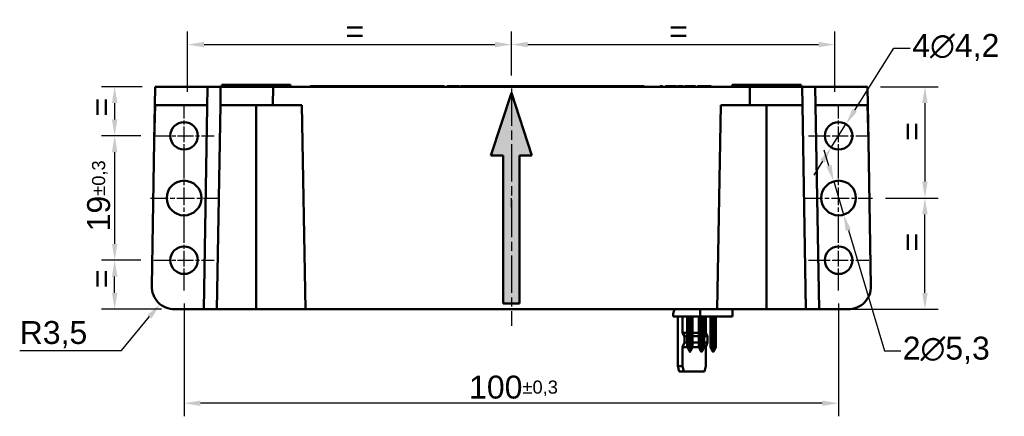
# Model space of a CAD drawing. Header units: millimetres. Extents: x 28 to 267, y 57 to 278.
# Tile 1 of 5: x 28 to 178, y 57 to 118. Entities that reach past the tile are written whole.
import ezdxf

# ---------------------------------------------------------------- set-up
doc = ezdxf.new("R2010")
doc.units = ezdxf.units.MM
doc.linetypes.add('CHAIN', pattern=[0.3543, 0.2362, -0.0295, 0.0591, -0.0295])
doc.linetypes.add('LONG_DASH_DOTTED', pattern=[0.3001, 0.2362, -0.0295, 0.0049, -0.0295])
for name, color, linetype, lineweight in [('Arêtes tangentes visibles(GABARIT)', 7, 'Continuous', 50), ('Arêtes visibles(GABARIT)', 7, 'Continuous', 50), ('Cotes(GABARIT)', 7, 'Continuous', 25), ("Géométrie d'esquisse(GABARIT)", 7, 'Continuous', 50), ('Hachures', 179, 'Continuous', 9), ('Ligne de centre(GABARIT)', 7, 'LONG_DASH_DOTTED', 25), ('Marque de centre(GABARIT)', 7, 'LONG_DASH_DOTTED', 25), ('Symboles(GABARIT)', 7, 'Continuous', 25)]:
    doc.layers.add(name, color=color, linetype=linetype, lineweight=lineweight)
doc.styles.add('Courant-BSI', font='arial.ttf')
doc.styles.get("Standard").update_dxf_attribs({"font": 'txt_____.ttf'})
doc.dimstyles.new('Ligne de repère(ISO)', dxfattribs={"dimtxt": 0.18, "dimasz": 2.5, "dimexe": 0.18, "dimexo": 0.0625, "dimgap": 0.09, "dimtad": 0, "dimtih": 1, "dimtoh": 1, "dimdec": 4, "dimzin": 0, "dimdsep": 46, "dimtxsty": 'Standard', "dimblk": 'CLOSED', "dimcen": 0.09, "dimadec": 0, "dimazin": 0, "dimtfac": 1, "dimtdec": 4, "dimtofl": 0, "dimtmove": 0, "dimatfit": 3, "dimfxl": 1, "dimtolj": 1, "dimtzin": 0, "dimarcsym": 0})
doc.dimstyles.new('MS-Relais', dxfattribs={"dimtxt": 3.5, "dimasz": 2.5, "dimexe": 2, "dimexo": 2, "dimgap": 0.3, "dimtad": 1, "dimtoh": 1, "dimrnd": 1e-08, "dimtxsty": 'Courant-BSI', "dimcen": 0.09, "dimdle": 6, "dimclrd": 7, "dimclre": 7, "dimclrt": 7, "dimazin": 2, "dimtfac": 0.571429, "dimtmove": 0, "dimatfit": 3, "dimfxl": 1, "dimtolj": 1, "dimlwd": 25, "dimlwe": 25, "dimarcsym": 0})

# ---------------------------------------------------------------- blocks, each defined once
blk = doc.blocks.new('*D13')
at = {"layer": 'Cotes(GABARIT)', "color": 7, "linetype": 'Continuous', "lineweight": 25}
for p, q in [((52.9, 74.56), (52.9, 57.32)), ((152.9, 74.56), (152.9, 57.32)), ((150.4, 59.32), (55.4, 59.32))]:
    blk.add_line(p, q, dxfattribs=at)
at = {"layer": 'Cotes(GABARIT)', "color": 7, "linetype": 'Continuous'}
for points in [[(55.4, 59.74), (55.4, 58.9), (52.9, 59.32)], [(150.4, 59.74), (150.4, 58.9), (152.9, 59.32)]]:
    blk.add_solid(points, dxfattribs=at)
at = {"layer": 'Defpoints', "color": 0, "linetype": 'Continuous'}
for p in [(52.9, 76.56), (152.9, 76.56), (52.9, 59.32)]:
    blk.add_point(p, dxfattribs=at)
at = {"layer": 'Cotes(GABARIT)', "color": 7, "linetype": 'Continuous', "lineweight": 25, "insert": (96.44, 63.53), "char_height": 3.5, "attachment_point": 1, "style": 'Courant-BSI'}
blk.add_mtext('\\A1;100{\\H2.000000;±0,3}', dxfattribs=at)
blk = doc.blocks.new('*D14')
at = {"layer": 'Cotes(GABARIT)', "color": 7, "linetype": 'Continuous', "lineweight": 25}
for p, q in [((46.3, 100.16), (40.3, 100.16)), ((42.3, 97.66), (42.3, 83.66)), ((46.3, 81.16), (40.3, 81.16))]:
    blk.add_line(p, q, dxfattribs=at)
at = {"layer": 'Cotes(GABARIT)', "color": 7, "linetype": 'Continuous'}
for points in [[(41.88, 97.66), (42.72, 97.66), (42.3, 100.16)], [(41.88, 83.66), (42.72, 83.66), (42.3, 81.16)]]:
    blk.add_solid(points, dxfattribs=at)
at = {"layer": 'Defpoints', "color": 0, "linetype": 'Continuous'}
for p in [(48.3, 100.16), (42.3, 81.16), (48.3, 81.16)]:
    blk.add_point(p, dxfattribs=at)
at = {"layer": 'Cotes(GABARIT)', "color": 7, "linetype": 'Continuous', "lineweight": 25, "insert": (38.09, 85.56), "char_height": 3.5, "attachment_point": 1, "rotation": 90, "style": 'Courant-BSI'}
blk.add_mtext('\\A1;19{\\H2.000000;±0,3}', dxfattribs=at)
blk = doc.blocks.new('*D15')
at = {"layer": 'Cotes(GABARIT)', "color": 7, "linetype": 'Continuous', "lineweight": 25}
for p, q in [((43.37, 67.37), (47.64, 72.54)), ((27.79, 67.37), (43.37, 67.37))]:
    blk.add_line(p, q, dxfattribs=at)
at = {"layer": 'Cotes(GABARIT)', "color": 7, "linetype": 'Continuous'}
blk.add_solid([(47.32, 72.8), (47.96, 72.27), (49.23, 74.46)], dxfattribs=at)
at = {"layer": 'Defpoints', "color": 0, "linetype": 'Continuous'}
for p in [(51.46, 77.16), (49.23, 74.46)]:
    blk.add_point(p, dxfattribs=at)
at = {"layer": 'Cotes(GABARIT)', "color": 7, "linetype": 'Continuous', "lineweight": 25, "insert": (27.79, 71.87), "char_height": 3.5, "attachment_point": 1, "style": 'Courant-BSI'}
blk.add_mtext('\\A1;R3,5', dxfattribs=at)
blk = doc.blocks.new('*D16')
at = {"layer": 'Cotes(GABARIT)', "color": 7, "linetype": 'Continuous', "lineweight": 25}
for p, q in [((151.42, 95.59), (150.7, 97.99)), ((152.14, 93.2), (153.66, 88.12)), ((154.38, 85.73), (159.89, 67.32)), ((159.89, 67.32), (162.39, 67.32))]:
    blk.add_line(p, q, dxfattribs=at)
at = {"layer": 'Cotes(GABARIT)', "color": 7, "linetype": 'Continuous'}
for points in [[(151.82, 95.71), (151.02, 95.47), (152.14, 93.2)], [(154.78, 85.85), (153.98, 85.61), (153.66, 88.12)]]:
    blk.add_solid(points, dxfattribs=at)
at = {"layer": 'Defpoints', "color": 0, "linetype": 'Continuous'}
for p in [(152.14, 93.2), (153.66, 88.12)]:
    blk.add_point(p, dxfattribs=at)
at = {"layer": 'Cotes(GABARIT)', "color": 7, "linetype": 'Continuous', "lineweight": 25, "insert": (162.69, 69.48), "char_height": 3.5, "attachment_point": 1, "style": 'Courant-BSI'}
blk.add_mtext('\\A1;{2}∅5,3', dxfattribs=at)
blk = doc.blocks.new('*D17')
at = {"layer": 'Cotes(GABARIT)', "color": 7, "linetype": 'Continuous', "lineweight": 25}
for p, q in [((155.36, 104.05), (161.35, 113.56)), ((161.35, 113.56), (163.85, 113.56)), ((151.78, 98.38), (154.02, 101.94)), ((150.45, 96.27), (149.11, 94.15))]:
    blk.add_line(p, q, dxfattribs=at)
at = {"layer": 'Cotes(GABARIT)', "color": 7, "linetype": 'Continuous'}
for points in [[(155, 104.27), (155.71, 103.83), (154.02, 101.94)], [(150.09, 96.49), (150.8, 96.05), (151.78, 98.38)]]:
    blk.add_solid(points, dxfattribs=at)
at = {"layer": 'Defpoints', "color": 0, "linetype": 'Continuous'}
for p in [(154.02, 101.94), (151.78, 98.38)]:
    blk.add_point(p, dxfattribs=at)
at = {"layer": 'Cotes(GABARIT)', "color": 7, "linetype": 'Continuous', "lineweight": 25, "insert": (164.15, 115.72), "char_height": 3.5, "attachment_point": 1, "style": 'Courant-BSI'}
blk.add_mtext('\\A1;{4}∅4,2', dxfattribs=at)
blk = doc.blocks.new('*D18')
at = {"layer": 'Cotes(GABARIT)', "color": 7, "linetype": 'Continuous', "lineweight": 25}
for p, q in [((53.45, 106.86), (53.45, 116.09)), ((102.9, 109.36), (102.9, 116.09)), ((55.95, 114.09), (100.4, 114.09))]:
    blk.add_line(p, q, dxfattribs=at)
at = {"layer": 'Cotes(GABARIT)', "color": 7, "linetype": 'Continuous'}
for points in [[(55.95, 114.51), (55.95, 113.68), (53.45, 114.09)], [(100.4, 114.51), (100.4, 113.68), (102.9, 114.09)]]:
    blk.add_solid(points, dxfattribs=at)
at = {"layer": 'Defpoints', "color": 0, "linetype": 'Continuous'}
for p in [(102.9, 114.09), (102.9, 107.36), (53.45, 104.86)]:
    blk.add_point(p, dxfattribs=at)
at = {"layer": 'Cotes(GABARIT)', "color": 7, "linetype": 'Continuous', "lineweight": 25, "insert": (76.2, 117.89), "char_height": 3.5, "attachment_point": 1, "style": 'Courant-BSI'}
blk.add_mtext('\\A1; =', dxfattribs=at)
blk = doc.blocks.new('*D19')
at = {"layer": 'Cotes(GABARIT)', "color": 7, "linetype": 'Continuous', "lineweight": 25}
for p, q in [((102.9, 109.36), (102.9, 116.09)), ((152.33, 106.86), (152.33, 116.09)), ((105.4, 114.09), (149.83, 114.09))]:
    blk.add_line(p, q, dxfattribs=at)
at = {"layer": 'Cotes(GABARIT)', "color": 7, "linetype": 'Continuous'}
for points in [[(105.4, 114.51), (105.4, 113.68), (102.9, 114.09)], [(149.83, 114.51), (149.83, 113.68), (152.33, 114.09)]]:
    blk.add_solid(points, dxfattribs=at)
at = {"layer": 'Defpoints', "color": 0, "linetype": 'Continuous'}
for p in [(152.33, 114.09), (102.9, 107.36), (152.33, 104.86)]:
    blk.add_point(p, dxfattribs=at)
at = {"layer": 'Cotes(GABARIT)', "color": 7, "linetype": 'Continuous', "lineweight": 25, "insert": (125.66, 117.89), "char_height": 3.5, "attachment_point": 1, "style": 'Courant-BSI'}
blk.add_mtext('\\A1; =', dxfattribs=at)
blk = doc.blocks.new('*D45')
at = {"layer": 'Cotes(GABARIT)', "color": 7, "linetype": 'Continuous', "lineweight": 25}
for p, q in [((159.31, 107.66), (168.08, 107.66)), ((166.08, 105.16), (166.08, 93.16)), ((160.05, 90.66), (168.08, 90.66))]:
    blk.add_line(p, q, dxfattribs=at)
at = {"layer": 'Cotes(GABARIT)', "color": 7, "linetype": 'Continuous'}
for points in [[(165.66, 105.16), (166.5, 105.16), (166.08, 107.66)], [(165.66, 93.16), (166.5, 93.16), (166.08, 90.66)]]:
    blk.add_solid(points, dxfattribs=at)
at = {"layer": 'Defpoints', "color": 0, "linetype": 'Continuous'}
for p in [(157.31, 107.66), (158.05, 90.66), (166.08, 90.66)]:
    blk.add_point(p, dxfattribs=at)
at = {"layer": 'Cotes(GABARIT)', "color": 7, "linetype": 'Continuous', "lineweight": 25, "insert": (162.28, 98.04), "char_height": 3.5, "attachment_point": 1, "rotation": 90, "style": 'Courant-BSI'}
blk.add_mtext('\\A1; =', dxfattribs=at)
blk = doc.blocks.new('*D46')
at = {"layer": 'Cotes(GABARIT)', "color": 7, "linetype": 'Continuous', "lineweight": 25}
for p, q in [((160.05, 90.66), (168.08, 90.66)), ((166.08, 76.16), (166.08, 88.16)), ((149.9, 73.66), (168.08, 73.66))]:
    blk.add_line(p, q, dxfattribs=at)
at = {"layer": 'Cotes(GABARIT)', "color": 7, "linetype": 'Continuous'}
for points in [[(165.66, 88.16), (166.5, 88.16), (166.08, 90.66)], [(165.66, 76.16), (166.5, 76.16), (166.08, 73.66)]]:
    blk.add_solid(points, dxfattribs=at)
at = {"layer": 'Defpoints', "color": 0, "linetype": 'Continuous'}
for p in [(158.05, 90.66), (166.08, 90.66), (147.9, 73.66)]:
    blk.add_point(p, dxfattribs=at)
at = {"layer": 'Cotes(GABARIT)', "color": 7, "linetype": 'Continuous', "lineweight": 25, "insert": (162.28, 81.12), "char_height": 3.5, "attachment_point": 1, "rotation": 90, "style": 'Courant-BSI'}
blk.add_mtext('\\A1; =', dxfattribs=at)
blk = doc.blocks.new('*D47')
at = {"layer": 'Cotes(GABARIT)', "color": 7, "linetype": 'Continuous', "lineweight": 25}
for p, q in [((46.49, 107.66), (40.3, 107.66)), ((42.3, 105.16), (42.3, 102.66)), ((46.3, 100.16), (40.3, 100.16))]:
    blk.add_line(p, q, dxfattribs=at)
at = {"layer": 'Cotes(GABARIT)', "color": 7, "linetype": 'Continuous'}
for points in [[(41.88, 105.16), (42.72, 105.16), (42.3, 107.66)], [(41.88, 102.66), (42.72, 102.66), (42.3, 100.16)]]:
    blk.add_solid(points, dxfattribs=at)
at = {"layer": 'Defpoints', "color": 0, "linetype": 'Continuous'}
for p in [(48.49, 107.66), (42.3, 100.16), (48.3, 100.16)]:
    blk.add_point(p, dxfattribs=at)
at = {"layer": 'Cotes(GABARIT)', "color": 7, "linetype": 'Continuous', "lineweight": 25, "insert": (38.5, 101.74), "char_height": 3.5, "attachment_point": 1, "rotation": 90, "style": 'Courant-BSI'}
blk.add_mtext('\\A1; =', dxfattribs=at)
blk = doc.blocks.new('*D48')
at = {"layer": 'Cotes(GABARIT)', "color": 7, "linetype": 'Continuous', "lineweight": 25}
for p, q in [((46.3, 81.16), (40.3, 81.16)), ((42.3, 76.16), (42.3, 78.66)), ((49.46, 73.66), (40.3, 73.66))]:
    blk.add_line(p, q, dxfattribs=at)
at = {"layer": 'Cotes(GABARIT)', "color": 7, "linetype": 'Continuous'}
for points in [[(41.88, 78.66), (42.72, 78.66), (42.3, 81.16)], [(41.88, 76.16), (42.72, 76.16), (42.3, 73.66)]]:
    blk.add_solid(points, dxfattribs=at)
at = {"layer": 'Defpoints', "color": 0, "linetype": 'Continuous'}
for p in [(42.3, 81.16), (48.3, 81.16), (51.46, 73.66)]:
    blk.add_point(p, dxfattribs=at)
at = {"layer": 'Cotes(GABARIT)', "color": 7, "linetype": 'Continuous', "lineweight": 25, "insert": (38.5, 75.54), "char_height": 3.5, "attachment_point": 1, "rotation": 90, "style": 'Courant-BSI'}
blk.add_mtext('\\A1; =', dxfattribs=at)
blk = doc.blocks.new('Sens du courant')
at = {"layer": 'Hachures'}
blk.add_hatch(color=7, dxfattribs=at).paths.add_polyline_path([(-1, -12.86), (-1, 5.22), (-2.5, 5.22), (0, 12.86), (2.5, 5.22), (1, 5.22), (1, -12.86)])
at = {"layer": "Géométrie d'esquisse(GABARIT)"}
for p, q in [((-2.5, 5.22), (0, 12.86)), ((2.5, 5.22), (0, 12.86)), ((-1, 5.22), (-2.5, 5.22)), ((-1, -12.86), (-1, 5.22)), ((1, -12.86), (1, 5.22)), ((1, 5.22), (2.5, 5.22)), ((1, -12.86), (-1, -12.86))]:
    blk.add_line(p, q, dxfattribs=at)
blk = doc.blocks.new('_Closed')
at = {"color": 0, "linetype": 'ByBlock', "lineweight": -2}
for p, q in [((-1, 0.167), (0, 0)), ((-1, 0.167), (-1, -0.167)), ((0, 0), (-1, -0.167)), ((0, 0), (-1, 0))]:
    blk.add_line(p, q, dxfattribs=at)

msp = doc.modelspace()

# ---------------------------------------------------------------- linework, layer by layer
at = {"layer": 'Arêtes tangentes visibles(GABARIT)'}
for p, q in [((66.444, 104.8597), (66.4929, 107.6597)), ((88.8785, 107.7097), (88.8785, 107.7597)), ((88.8785, 107.7097), (88.8785, 107.6597)), ((91.3175, 107.7097), (91.3175, 107.7597)), ((91.3175, 107.7097), (91.3175, 107.6597)), ((91.5709, 107.7097), (91.5709, 107.7597)), ((91.5709, 107.7097), (91.5709, 107.6597)), ((98.5831, 107.7097), (98.5831, 107.7597)), ((98.5831, 107.7097), (98.5831, 107.6597)), ((100.6125, 107.7097), (100.6125, 107.7597)), ((100.6125, 107.7097), (100.6125, 107.6597)), ((101.1403, 107.7097), (101.1403, 107.7597)), ((101.1403, 107.7097), (101.1403, 107.6597)), ((103.2439, 107.7097), (103.2439, 107.7597)), ((103.2439, 107.7097), (103.2439, 107.6597)), ((104.8712, 107.7097), (104.8712, 107.7597)), ((104.8712, 107.7097), (104.8712, 107.6597)), ((106.5442, 107.7097), (106.5442, 107.7597)), ((106.5442, 107.7097), (106.5442, 107.6597)), ((109.0271, 107.7097), (109.0271, 107.7597)), ((109.0271, 107.7097), (109.0271, 107.6597)), ((127.2609, 107.7097), (127.2609, 107.7597)), ((127.2609, 107.7097), (127.2609, 107.6597)), ((130.1515, 107.7097), (130.1515, 107.7597)), ((130.1515, 107.7097), (130.1515, 107.6597)), ((132.0932, 107.7097), (132.0932, 107.7597)), ((132.0932, 107.7097), (132.0932, 107.6597)), ((132.5391, 107.7097), (132.5391, 107.7597)), ((132.5391, 107.7097), (132.5391, 107.6597)), ((139.3084, 107.6597), (139.3573, 104.8597)), ((63.9006, 73.6597), (63.9006, 104.8597)), ((141.9006, 73.6597), (141.9006, 104.8597)), ((129.8117, 67.9752), (129.8117, 72.5597)), ((130.1193, 72.5597), (130.1193, 67.9752)), ((130.2607, 67.9752), (130.2607, 72.5597)), ((130.5683, 72.5597), (130.5683, 67.9752)), ((131.5794, 67.9752), (131.5794, 72.5597)), ((131.887, 72.5597), (131.887, 67.9752)), ((132.0285, 67.9752), (132.0285, 72.5597)), ((132.336, 72.5597), (132.336, 67.9752)), ((133.3472, 67.9752), (133.3472, 72.5597)), ((133.6548, 72.5597), (133.6548, 67.9752)), ((133.7962, 67.9752), (133.7962, 72.5597)), ((134.1038, 72.5597), (134.1038, 67.9752)), ((129.8117, 67.9752), (129.7824, 67.9752)), ((129.815, 67.945), (129.7912, 67.9343)), ((130.1193, 67.9752), (129.8117, 67.9752)), ((130.1226, 67.2599), (129.815, 67.945)), ((129.815, 67.945), (130.1226, 67.945)), ((130.1193, 67.9752), (130.2607, 67.9752)), ((130.1226, 67.945), (130.1226, 67.2599)), ((130.565, 67.945), (130.2574, 67.2599)), ((130.2574, 67.2599), (130.2574, 67.945)), ((130.2574, 67.945), (130.565, 67.945)), ((130.5683, 67.9752), (130.2607, 67.9752)), ((130.5888, 67.9343), (130.565, 67.945)), ((130.5976, 67.9752), (130.5683, 67.9752)), ((131.5794, 67.9752), (131.5502, 67.9752)), ((131.5828, 67.945), (131.5589, 67.9343)), ((131.887, 67.9752), (131.5794, 67.9752)), ((131.8903, 67.2599), (131.5828, 67.945)), ((131.5828, 67.945), (131.8903, 67.945)), ((131.887, 67.9752), (132.0285, 67.9752)), ((131.8903, 67.945), (131.8903, 67.2599)), ((132.3327, 67.945), (132.0251, 67.2599)), ((132.0251, 67.2599), (132.0251, 67.945)), ((132.0251, 67.945), (132.3327, 67.945)), ((132.336, 67.9752), (132.0285, 67.9752)), ((132.3566, 67.9343), (132.3327, 67.945)), ((132.3653, 67.9752), (132.336, 67.9752)), ((133.3472, 67.9752), (133.3179, 67.9752)), ((133.3505, 67.945), (133.3267, 67.9343)), ((133.6548, 67.9752), (133.3472, 67.9752)), ((133.6581, 67.2599), (133.3505, 67.945)), ((133.3505, 67.945), (133.6581, 67.945)), ((133.6548, 67.9752), (133.7962, 67.9752)), ((133.6581, 67.945), (133.6581, 67.2599)), ((134.1005, 67.945), (133.7929, 67.2599)), ((133.7929, 67.2599), (133.7929, 67.945)), ((133.7929, 67.945), (134.1005, 67.945)), ((134.1038, 67.9752), (133.7962, 67.9752)), ((134.1243, 67.9343), (134.1005, 67.945)), ((134.1331, 67.9752), (134.1038, 67.9752)), ((130.0987, 67.2492), (130.1226, 67.2599)), ((130.2574, 67.2599), (130.2812, 67.2492)), ((131.8903, 67.2599), (131.8665, 67.2492)), ((132.049, 67.2492), (132.0251, 67.2599)), ((133.6343, 67.2492), (133.6581, 67.2599)), ((133.7929, 67.2599), (133.8167, 67.2492))]:
    msp.add_line(p, q, dxfattribs=at)
for centre, major_axis, ratio, start_param, end_param in [((129.8824, 67.9752), (0, 0.1), 0.70710678, 1.57079633, 1.87822985), ((130.19, 67.9752), (0, -0.1), 0.70710678, 4.71238898, 5.0198225), ((130.19, 67.9752), (-0.1, 0), 0.40961562, 0.83124986, 2.31034279), ((130.19, 67.9752), (0, 0.1), 0.70710678, 4.40495546, 4.71238898), ((130.4976, 67.9752), (0, -0.1), 0.70710678, 1.2633628, 1.57079633), ((131.6502, 67.9752), (0, 0.1), 0.70710678, 1.57079633, 1.87822985), ((131.9577, 67.9752), (0, -0.1), 0.70710678, 4.71238898, 5.0198225), ((131.9577, 67.9752), (-0.1, 0), 0.40961562, 0.83124986, 2.31034279), ((131.9577, 67.9752), (0, 0.1), 0.70710678, 4.40495546, 4.71238898), ((132.2653, 67.9752), (0, -0.1), 0.70710678, 1.2633628, 1.57079633), ((133.4179, 67.9752), (0, 0.1), 0.70710678, 1.57079633, 1.87822985), ((133.7255, 67.9752), (0, -0.1), 0.70710678, 4.71238898, 5.0198225), ((133.7255, 67.9752), (-0.1, 0), 0.40961562, 0.83124986, 2.31034279), ((133.7255, 67.9752), (0, 0.1), 0.70710678, 4.40495546, 4.71238898), ((134.0331, 67.9752), (0, -0.1), 0.70710678, 1.2633628, 1.57079633), ((130.19, 67.2902), (0.1, 0), 0.40961562, 3.97284252, 5.45193544), ((131.9577, 67.2902), (-0.1, 0), 0.40961562, 0.83124986, 2.31034279), ((133.7255, 67.2902), (0.1, 0), 0.40961562, 3.97284252, 5.45193544)]:
    msp.add_ellipse(centre, major_axis=major_axis, ratio=ratio, start_param=start_param, end_param=end_param, dxfattribs=at)
at = {"layer": 'Arêtes visibles(GABARIT)'}
for p, q in [((48.3486, 99.3243), (48.4941, 107.6597)), ((56.4941, 107.6597), (48.4941, 107.6597)), ((56.4941, 107.6597), (55.9006, 73.6597)), ((58.4941, 107.6597), (56.4941, 107.6597)), ((58.4941, 107.6597), (58.4452, 104.8597)), ((58.4941, 107.6597), (66.4929, 107.6597)), ((58.6506, 107.9597), (58.6454, 107.6597)), ((58.6506, 107.9597), (69.1506, 107.9597)), ((139.3084, 107.6597), (66.4929, 107.6597)), ((69.1506, 107.9597), (69.1559, 107.6597)), ((87.8628, 107.7597), (72.169, 107.7597)), ((72.169, 107.7597), (72.169, 107.6597)), ((87.9372, 107.7597), (87.8628, 107.7597)), ((87.8628, 107.7097), (87.8628, 107.7597)), ((87.8628, 107.7097), (87.8628, 107.6597)), ((88.8785, 107.7597), (87.9372, 107.7597)), ((87.9372, 107.7097), (87.9372, 107.7597)), ((87.9372, 107.7097), (87.9372, 107.6597)), ((89.7607, 107.7597), (88.8785, 107.7597)), ((89.7607, 107.7097), (89.7607, 107.7597)), ((89.8541, 107.7597), (89.7607, 107.7597)), ((89.7607, 107.7097), (89.7607, 107.6597)), ((89.8941, 107.7597), (89.8541, 107.7597)), ((89.8541, 107.7097), (89.8541, 107.7597)), ((89.8541, 107.7097), (89.8541, 107.6597)), ((90.2733, 107.7597), (89.8941, 107.7597)), ((89.8941, 107.7597), (89.8941, 107.6597)), ((90.7173, 107.7597), (90.2733, 107.7597)), ((90.2733, 107.7597), (90.2733, 107.6597)), ((91.3175, 107.7597), (90.7173, 107.7597)), ((90.7173, 107.7597), (90.7173, 107.6597)), ((91.4509, 107.7597), (91.3175, 107.7597)), ((91.5709, 107.7597), (91.4509, 107.7597)), ((91.4509, 107.7097), (91.4509, 107.7597)), ((91.4509, 107.7097), (91.4509, 107.6597)), ((92.1635, 107.7597), (91.5709, 107.7597)), ((92.6609, 107.7597), (92.1635, 107.7597)), ((92.1635, 107.7597), (92.1635, 107.6597)), ((92.6609, 107.7597), (92.6609, 107.6597)), ((93.1639, 107.7597), (93.1067, 107.7597)), ((93.1067, 107.7597), (93.1067, 107.6597)), ((94.9741, 107.7597), (93.1639, 107.7597)), ((93.1639, 107.7597), (93.1639, 107.6597)), ((94.9741, 107.7597), (94.9741, 107.6597)), ((95.3209, 107.7597), (95.1285, 107.7597)), ((95.1285, 107.7097), (95.1285, 107.7597)), ((95.1285, 107.7097), (95.1285, 107.6597)), ((97.3026, 107.7597), (95.3209, 107.7597)), ((95.3209, 107.7597), (95.3209, 107.6597)), ((97.5675, 107.7597), (97.3026, 107.7597)), ((97.3026, 107.7597), (97.3026, 107.6597)), ((97.6418, 107.7597), (97.5675, 107.7597)), ((97.5675, 107.7097), (97.5675, 107.7597)), ((97.5675, 107.7097), (97.5675, 107.6597)), ((98.5831, 107.7597), (97.6418, 107.7597)), ((97.6418, 107.7097), (97.6418, 107.7597)), ((97.6418, 107.7097), (97.6418, 107.6597)), ((99.4654, 107.7597), (98.5831, 107.7597)), ((99.4654, 107.7097), (99.4654, 107.7597)), ((99.5587, 107.7597), (99.4654, 107.7597)), ((99.4654, 107.7097), (99.4654, 107.6597)), ((99.5587, 107.7097), (99.5587, 107.7597)), ((99.7416, 107.7597), (99.5587, 107.7597)), ((99.5587, 107.7097), (99.5587, 107.6597)), ((100.1266, 107.7597), (99.7416, 107.7597)), ((99.7416, 107.7597), (99.7416, 107.6597)), ((100.6125, 107.7597), (100.1266, 107.7597)), ((100.1266, 107.7597), (100.1266, 107.6597)), ((100.8849, 107.7597), (100.6125, 107.7597)), ((101.1403, 107.7597), (100.8849, 107.7597)), ((100.8849, 107.7097), (100.8849, 107.7597)), ((100.8849, 107.7097), (100.8849, 107.6597)), ((101.6338, 107.7597), (101.1403, 107.7597)), ((102.0359, 107.7597), (101.6338, 107.7597)), ((101.6338, 107.7597), (101.6338, 107.6597)), ((102.1159, 107.7597), (102.0359, 107.7597)), ((102.0359, 107.7597), (102.0359, 107.6597)), ((102.2283, 107.7597), (102.1159, 107.7597)), ((102.1159, 107.7097), (102.1159, 107.7597)), ((102.1159, 107.7097), (102.1159, 107.6597)), ((102.3026, 107.7597), (102.2283, 107.7597)), ((102.2283, 107.7097), (102.2283, 107.7597)), ((102.2283, 107.7097), (102.2283, 107.6597)), ((103.2439, 107.7597), (102.3026, 107.7597)), ((102.3026, 107.7097), (102.3026, 107.7597)), ((102.3026, 107.7097), (102.3026, 107.6597)), ((104.1262, 107.7597), (103.2439, 107.7597)), ((104.1262, 107.7097), (104.1262, 107.7597)), ((104.2195, 107.7597), (104.1262, 107.7597)), ((104.1262, 107.7097), (104.1262, 107.6597)), ((104.8712, 107.7597), (104.2195, 107.7597)), ((104.2195, 107.7097), (104.2195, 107.7597)), ((104.2195, 107.7097), (104.2195, 107.6597)), ((105.5286, 107.7597), (104.8712, 107.7597)), ((105.6029, 107.7597), (105.5286, 107.7597)), ((105.5286, 107.7097), (105.5286, 107.7597)), ((105.5286, 107.7097), (105.5286, 107.6597)), ((106.5442, 107.7597), (105.6029, 107.7597)), ((105.6029, 107.7097), (105.6029, 107.7597)), ((105.6029, 107.7097), (105.6029, 107.6597)), ((107.4265, 107.7597), (106.5442, 107.7597)), ((107.4265, 107.7097), (107.4265, 107.7597)), ((107.5198, 107.7597), (107.4265, 107.7597)), ((107.4265, 107.7097), (107.4265, 107.6597)), ((107.5198, 107.7097), (107.5198, 107.7597)), ((107.6285, 107.7597), (107.5198, 107.7597)), ((107.5198, 107.7097), (107.5198, 107.6597)), ((107.8323, 107.7597), (107.6285, 107.7597)), ((107.6285, 107.7097), (107.6285, 107.7597)), ((107.6285, 107.7097), (107.6285, 107.6597)), ((109.0271, 107.7597), (107.8323, 107.7597)), ((107.8323, 107.7097), (107.8323, 107.7597)), ((107.8323, 107.7097), (107.8323, 107.6597)), ((110.2237, 107.7597), (109.0271, 107.7597)), ((110.2237, 107.7097), (110.2237, 107.7597)), ((110.7058, 107.7597), (110.2237, 107.7597)), ((110.2237, 107.7097), (110.2237, 107.6597)), ((111.0374, 107.7597), (110.7058, 107.7597)), ((110.7058, 107.7597), (110.7058, 107.6597)), ((111.0374, 107.7597), (111.0374, 107.6597)), ((111.4871, 107.7597), (111.0374, 107.7597)), ((112.718, 107.7597), (111.4871, 107.7597)), ((111.4871, 107.7597), (111.4871, 107.6597)), ((113.0496, 107.7597), (112.718, 107.7597)), ((112.718, 107.7597), (112.718, 107.6597)), ((113.4916, 107.7597), (113.0496, 107.7597)), ((113.0496, 107.7597), (113.0496, 107.6597)), ((113.5488, 107.7597), (113.4916, 107.7597)), ((113.4916, 107.7597), (113.4916, 107.6597)), ((115.359, 107.7597), (113.5488, 107.7597)), ((113.5488, 107.7597), (113.5488, 107.6597)), ((115.359, 107.7597), (115.359, 107.6597)), ((115.9173, 107.7597), (115.359, 107.7597)), ((116.2489, 107.7597), (115.9173, 107.7597)), ((115.9173, 107.7597), (115.9173, 107.6597)), ((117.5446, 107.7597), (116.2489, 107.7597)), ((116.2489, 107.7597), (116.2489, 107.6597)), ((117.8762, 107.7597), (117.5446, 107.7597)), ((117.5446, 107.7597), (117.5446, 107.6597)), ((123.169, 107.7597), (117.8762, 107.7597)), ((117.8762, 107.7597), (117.8762, 107.6597)), ((123.169, 107.6597), (123.169, 107.7597)), ((125.9766, 107.7597), (125.6279, 107.7597)), ((125.6279, 107.7597), (125.6279, 107.6597)), ((125.9766, 107.7597), (125.9766, 107.6597)), ((127.2609, 107.7597), (126.4377, 107.7597)), ((126.4377, 107.7097), (126.4377, 107.7597)), ((126.4377, 107.7097), (126.4377, 107.6597)), ((128.1069, 107.7597), (127.2609, 107.7597)), ((128.1069, 107.7097), (128.1069, 107.7597)), ((128.1069, 107.7097), (128.1069, 107.6597)), ((128.3051, 107.7597), (128.2613, 107.7597)), ((128.2613, 107.7097), (128.2613, 107.7597)), ((128.2613, 107.7097), (128.2613, 107.6597)), ((128.6119, 107.7597), (128.3051, 107.7597)), ((128.3051, 107.7597), (128.3051, 107.6597)), ((128.9187, 107.7597), (128.6119, 107.7597)), ((128.6119, 107.7597), (128.6119, 107.6597)), ((129.1454, 107.7597), (128.9187, 107.7597)), ((128.9187, 107.7597), (128.9187, 107.6597)), ((129.1454, 107.7597), (129.1454, 107.6597)), ((129.4503, 107.7597), (129.3531, 107.7597)), ((129.3531, 107.7097), (129.3531, 107.7597)), ((129.3531, 107.7097), (129.3531, 107.6597)), ((129.4655, 107.7597), (129.4503, 107.7597)), ((129.4503, 107.7097), (129.4503, 107.7597)), ((129.4503, 107.7097), (129.4503, 107.6597)), ((130.1515, 107.7597), (129.4655, 107.7597)), ((129.4655, 107.7097), (129.4655, 107.7597)), ((129.4655, 107.7097), (129.4655, 107.6597)), ((130.9671, 107.7597), (130.1515, 107.7597)), ((131.0204, 107.7597), (130.9671, 107.7597)), ((130.9671, 107.7097), (130.9671, 107.7597)), ((130.9671, 107.7097), (130.9671, 107.6597)), ((131.0204, 107.7097), (131.0204, 107.7597)), ((131.0204, 107.7097), (131.0204, 107.6597)), ((131.7274, 107.7597), (131.3329, 107.7597)), ((131.3329, 107.7097), (131.3329, 107.7597)), ((131.3329, 107.7097), (131.3329, 107.6597)), ((132.0932, 107.7597), (131.7274, 107.7597)), ((131.7274, 107.7097), (131.7274, 107.7597)), ((131.7274, 107.7097), (131.7274, 107.6597)), ((132.5391, 107.7597), (132.0932, 107.7597)), ((133.4004, 107.7597), (132.5391, 107.7597)), ((133.4004, 107.7597), (133.4004, 107.6597)), ((136.6506, 107.9597), (136.6454, 107.6597)), ((136.6506, 107.9597), (147.1506, 107.9597)), ((139.3084, 107.6597), (147.3072, 107.6597)), ((147.1506, 107.9597), (147.1559, 107.6597)), ((149.3072, 107.6597), (147.3072, 107.6597)), ((147.356, 104.8597), (147.3072, 107.6597)), ((149.3072, 107.6597), (157.3072, 107.6597)), ((149.3072, 107.6597), (149.9006, 73.6597)), ((157.3072, 107.6597), (157.4527, 99.3243)), ((48.3486, 99.3243), (48.4984, 104.8597)), ((48.4984, 104.8597), (56.4452, 104.8597)), ((57.9006, 73.6597), (58.4452, 104.8597)), ((66.444, 104.8597), (58.4452, 104.8597)), ((66.444, 104.8597), (70.9006, 104.8597)), ((70.9006, 104.8597), (71.4452, 73.6597)), ((134.356, 73.6597), (134.9006, 104.8597)), ((134.9006, 104.8597), (139.3573, 104.8597)), ((147.356, 104.8597), (139.3573, 104.8597)), ((147.356, 104.8597), (147.9006, 73.6597)), ((149.356, 104.8597), (157.3029, 104.8597)), ((157.3029, 104.8597), (157.4527, 99.3243)), ((48.3486, 99.3243), (47.9628, 77.2208)), ((157.8385, 77.2208), (157.4527, 99.3243)), ((55.9006, 73.6597), (51.4623, 73.6597)), ((55.9006, 73.6597), (57.9006, 73.6597)), ((63.9006, 73.6597), (57.9006, 73.6597)), ((71.4452, 73.6597), (63.9006, 73.6597)), ((71.4452, 73.6597), (134.356, 73.6597)), ((127.6444, 72.9597), (127.6444, 72.5597)), ((127.6444, 72.5597), (131.7456, 72.5597)), ((128.3515, 64.9597), (128.3515, 72.5597)), ((129.0586, 70.0597), (129.0586, 72.5597)), ((129.7824, 72.5597), (129.7824, 67.9752)), ((130.5976, 72.5597), (130.5976, 67.9752)), ((131.5502, 72.5597), (131.5502, 67.9752)), ((131.7456, 72.5597), (131.7456, 73.6597)), ((136.6954, 72.5597), (131.7456, 72.5597)), ((132.3653, 72.5597), (132.3653, 67.9752)), ((132.5941, 72.5597), (132.5941, 70.0597)), ((133.3179, 72.5597), (133.3179, 67.9752)), ((134.1331, 72.5597), (134.1331, 67.9752)), ((141.9006, 73.6597), (134.356, 73.6597)), ((136.6954, 72.5597), (136.6954, 73.6597)), ((147.9006, 73.6597), (141.9006, 73.6597)), ((149.9006, 73.6597), (147.9006, 73.6597)), ((154.339, 73.6597), (149.9006, 73.6597)), ((129.0586, 70.0597), (129.7824, 70.0597)), ((129.3414, 69.583), (129.0586, 70.0597)), ((129.3414, 68.583), (129.3414, 69.583)), ((129.7824, 69.583), (129.3414, 69.583)), ((130.5976, 70.0597), (131.5502, 70.0597)), ((131.5502, 69.583), (130.5976, 69.583)), ((132.3653, 70.0597), (132.5941, 70.0597)), ((132.877, 69.583), (132.3653, 69.583)), ((132.877, 69.583), (132.5941, 70.0597)), ((132.877, 69.583), (132.877, 68.583)), ((129.0586, 67.8902), (129.3414, 68.583)), ((129.0586, 67.8902), (129.8109, 67.8902)), ((129.0586, 64.9597), (129.0586, 67.8902)), ((129.7824, 68.583), (129.3414, 68.583)), ((129.7912, 67.9343), (130.0987, 67.2492)), ((130.5888, 67.9343), (130.2812, 67.2492)), ((130.569, 67.8902), (131.5787, 67.8902)), ((131.5502, 68.583), (130.5976, 68.583)), ((131.5589, 67.9343), (131.8665, 67.2492)), ((132.3566, 67.9343), (132.049, 67.2492)), ((132.3368, 67.8902), (132.5941, 67.8902)), ((132.877, 68.583), (132.3653, 68.583)), ((132.5941, 67.8902), (132.877, 68.583)), ((132.5941, 67.8902), (132.5941, 64.9597)), ((133.3267, 67.9343), (133.6343, 67.2492)), ((134.1243, 67.9343), (133.8167, 67.2492)), ((128.3515, 64.9597), (129.0586, 64.9597)), ((128.5574, 64.1597), (128.3515, 64.9597)), ((129.2645, 64.1597), (129.0586, 64.9597)), ((132.5941, 64.9597), (132.3882, 64.1597)), ((128.5574, 64.1597), (129.2645, 64.1597)), ((132.3882, 64.1597), (129.2645, 64.1597))]:
    msp.add_line(p, q, dxfattribs=at)
for centre, radius in [((52.9006, 100.1597), 2.1), ((152.9006, 100.1597), 2.1), ((52.9006, 90.6597), 2.65), ((152.9006, 90.6597), 2.65), ((52.9006, 81.1597), 2.1), ((152.9006, 81.1597), 2.1)]:
    msp.add_circle(centre, radius, dxfattribs=at)
for centre, radius, start, end in [((51.4623, 77.1597), 3.5, 179, 270), ((154.339, 77.1597), 3.5, 270, 1), ((129.8824, 67.9752), 0.1, 180, 204.180691), ((130.4976, 67.9752), 0.1, 335.819309, 0), ((131.6502, 67.9752), 0.1, 180, 204.180691), ((132.2653, 67.9752), 0.1, 335.819309, 0), ((133.4179, 67.9752), 0.1, 180, 204.180691), ((134.0331, 67.9752), 0.1, 335.819309, 0), ((130.19, 67.2902), 0.1, 204.180691, 335.819309), ((131.9577, 67.2902), 0.1, 204.180691, 335.819309), ((133.7255, 67.2902), 0.1, 204.180691, 335.819309)]:
    msp.add_arc(centre, radius, start, end, dxfattribs=at)
msp.add_ellipse((128.2808, 72.9597), major_axis=(0, -0.9), ratio=0.70710678, start_param=3.82126647, end_param=4.71238898, dxfattribs=at)
at = {"layer": 'Ligne de centre(GABARIT)', "linetype": 'CHAIN', "ltscale": 23.990969}
msp.add_line((102.9006, 107.3597), (102.9006, 71.1597), dxfattribs=at)
at = {"layer": 'Marque de centre(GABARIT)', "linetype": 'CHAIN', "ltscale": 10.223008}
for p, q in [((52.9006, 95.5597), (52.9006, 104.7597)), ((152.9006, 95.5597), (152.9006, 104.7597)), ((48.3006, 100.1597), (57.5006, 100.1597)), ((148.3006, 100.1597), (157.5006, 100.1597)), ((52.9006, 76.5597), (52.9006, 85.7597)), ((152.9006, 76.5597), (152.9006, 85.7597)), ((48.3006, 81.1597), (57.5006, 81.1597)), ((148.3006, 81.1597), (157.5006, 81.1597))]:
    msp.add_line(p, q, dxfattribs=at)
at = {"layer": 'Marque de centre(GABARIT)', "linetype": 'CHAIN', "ltscale": 11.445336}
for p, q in [((52.9006, 85.5097), (52.9006, 95.8097)), ((152.9006, 85.5097), (152.9006, 95.8097)), ((47.7506, 90.6597), (58.0506, 90.6597)), ((147.7506, 90.6597), (158.0506, 90.6597))]:
    msp.add_line(p, q, dxfattribs=at)

# ---------------------------------------------------------------- block references
at = {"xscale": 1.251361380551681, "yscale": 1.251361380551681, "zscale": 1.251361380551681}
msp.add_blockref('Sens du courant', (102.9006, 90.6266), dxfattribs=at)

# ---------------------------------------------------------------- dimensions: what is measured, and where the dimension line sits
at = {"layer": 'Cotes(GABARIT)', "color": 7, "linetype": 'Continuous', "lineweight": 25}
for base, p1, p2, angle, picture, middle in [((102.9006, 114.0921), (53.4452, 104.8597), (102.9006, 107.3597), 180, '*D18', (78.1729, 114.0921)), ((152.3295, 114.0921), (102.9006, 107.3597), (152.3295, 104.8597), 180, '*D19', (127.6283, 114.0921)), ((42.3006, 100.1597), (48.4941, 107.6597), (48.3006, 100.1597), 90, '*D47', (42.3006, 103.7074)), ((166.0785, 90.6597), (157.3072, 107.6597), (158.0506, 90.6597), 270, '*D45', (166.0785, 100.0155)), ((166.0785, 90.6597), (147.9006, 73.6597), (158.0506, 90.6597), 270, '*D46', (166.0785, 83.0953)), ((42.3006, 81.1597), (51.4623, 73.6597), (48.3006, 81.1597), 90, '*D48', (42.3006, 77.5144))]:
    dim = msp.add_linear_dim(base=base, p1=p1, p2=p2, angle=angle, text=' =', dimstyle='MS-Relais', override={"dimtoh": 0, "dimdec": 2, "dimtp": 0, "dimtm": 0, "dimtdec": 2, "dimtofl": 0, "dimatfit": 1}, dxfattribs=at)
    dim.commit()
    dim.dimension.update_dxf_attribs({"geometry": picture, "text_midpoint": middle, "dimtype": 160})
for p1, p2, text, picture, middle in [((151.7801, 98.3837), (154.0212, 101.9358), '{4}<>', '*D17', (170.6546, 113.5594)), ((152.1399, 93.1982), (153.6614, 88.1213), '{2}<>', '*D16', (169.1719, 67.3208))]:
    dim = msp.add_diameter_dim_2p(p1=p1, p2=p2, text=text, dimstyle='MS-Relais', override={"dimtad": 0, "dimtih": 1, "dimdec": 2, "dimlfac": 1, "dimtp": 0, "dimtm": 0, "dimtdec": 2, "dimatfit": 2}, dxfattribs=at)
    dim.commit()
    dim.dimension.update_dxf_attribs({"geometry": picture, "text_midpoint": middle, "dimtype": 163})
for base, p1, p2, angle, picture, middle in [((42.3006, 81.1597), (48.3006, 100.1597), (48.3006, 81.1597), 90, '*D14', (42.3006, 90.6597)), ((52.9006, 59.3214), (152.9006, 76.5597), (52.9006, 76.5597), 180, '*D13', (102.9006, 59.3214))]:
    dim = msp.add_linear_dim(base=base, p1=p1, p2=p2, angle=angle, dimstyle='MS-Relais', override={"dimgap": 0.3, "dimtoh": 0, "dimdec": 2, "dimtol": 1, "dimlim": 0, "dimtp": 0.3, "dimtm": 0.3, "dimtdec": 2, "dimtofl": 0, "dimatfit": 1}, dxfattribs=at)
    dim.commit()
    dim.dimension.update_dxf_attribs({"geometry": picture, "text_midpoint": middle, "dimtype": 160})
dim = msp.add_radius_dim(center=(51.4623, 77.1597), mpoint=(49.2319, 74.4624), dimstyle='MS-Relais', override={"dimtih": 1, "dimdec": 2, "dimcen": 0, "dimtp": 0, "dimtm": 0, "dimtdec": 2, "dimtofl": 0}, dxfattribs=at)
dim.commit()
dim.dimension.update_dxf_attribs({"geometry": '*D15', "text_midpoint": (32.6664, 67.3671), "dimtype": 164})

# ---------------------------------------------------------------- leaders
at = {"layer": 'Symboles(GABARIT)', "color": 7, "linetype": 'Continuous', "lineweight": 25}
msp.add_leader([(102.9006, 89.2597), (102.9006, 90.6266)], dimstyle='Ligne de repère(ISO)', override={"dimtad": 0}, dxfattribs=at)

doc.saveas('drawing.dxf')
